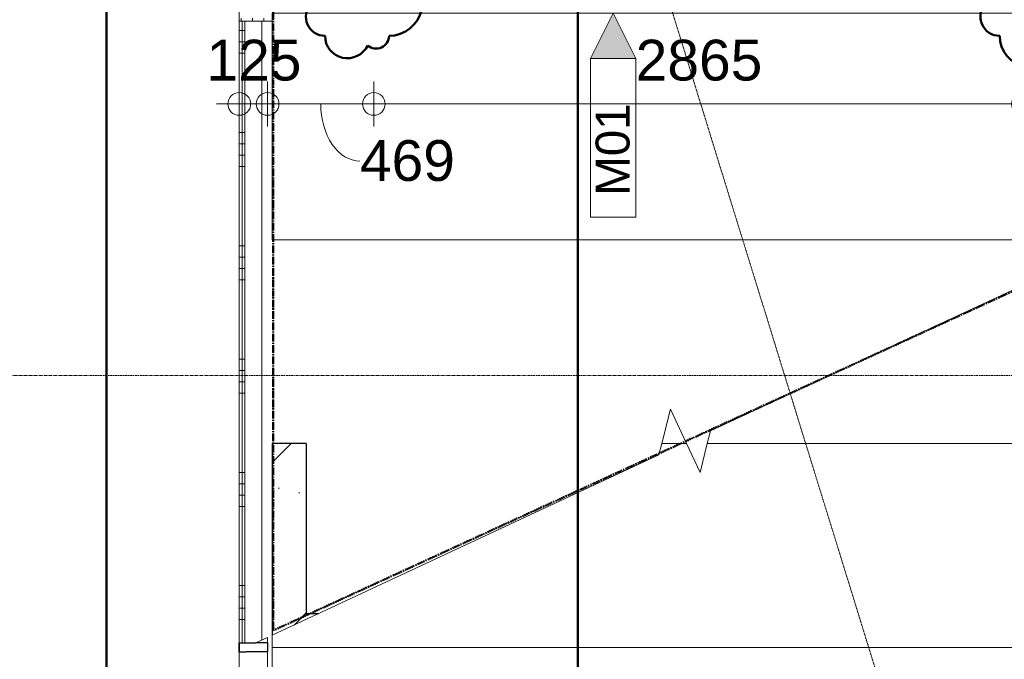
# Model space of a CAD drawing. Header units: millimetres. Extents: x 522 to 75900, y -25803 to 58941.
# Tile 33 of 134: x 23826 to 28172, y 21348 to 24171. Entities that reach past the tile are written whole.
import ezdxf

# ---------------------------------------------------------------- set-up
doc = ezdxf.new("R2010")
doc.units = ezdxf.units.MM
for name, pattern in [('BE_Brand', [10, 5, -2, 1, -2]), ('Dot', [4.7625, 0, -4.7625]), ('Grid Line', [22.225, 12.7, -3.175, 3.175, -3.175]), ('Streep 1_1', [2, 1, -1])]:
    doc.linetypes.add(name, pattern=pattern)
for name, color, linetype, lineweight in [('00_Algemeen', 7, 'Dot', 9), ('00_Algemeen-100', 7, 'Continuous', 9), ('22_Metselwerk', 7, 'Continuous', 9), ('30_Kozijnen-ramen-deuren', 7, 'Continuous', 9)]:
    doc.layers.add(name, color=color, linetype=linetype, lineweight=lineweight)
doc.styles.add('Arial', font='arial.ttf', dxfattribs={"height": 180})
doc.styles.add('Arial_3', font='arial.ttf', dxfattribs={"height": 150})
doc.dimstyles.new('1_8mm_continuous_mm_zwart', dxfattribs={"dimscale": 304.8, "dimtxt": 183.646692, "dimasz": 0.328084, "dimexe": 0.328084, "dimexo": 0.0625, "dimgap": 0.164042, "dimtad": 1, "dimdec": 0, "dimzin": 0, "dimdsep": 46, "dimtxsty": 'Arial', "dimblk1": 'DOTBLANK', "dimblk2": 'DOTBLANK', "dimsah": 1, "dimcen": 0.09, "dimdle": 0.328084, "dimazin": 0, "dimtfac": 1, "dimtdec": 4, "dimtix": 1, "dimtmove": 0, "dimatfit": 3, "dimfxl": 0.328084, "dimfxlon": 1, "dimtvp": 1, "dimtolj": 1, "dimtzin": 0, "dimarcsym": 2})
doc.dimstyles.new('1_8mm_continuous_mm_zwart_2', dxfattribs={"dimscale": 304.8, "dimtxt": 183.646692, "dimasz": 0.328084, "dimexe": 0.328084, "dimexo": 0.0625, "dimgap": 0.164042, "dimtad": 1, "dimdec": 0, "dimzin": 0, "dimdsep": 46, "dimtxsty": 'Arial', "dimblk1": 'DOTBLANK', "dimblk2": 'DOTBLANK', "dimsah": 1, "dimcen": 0.09, "dimdle": 0.328084, "dimazin": 0, "dimtfac": 1, "dimtdec": 4, "dimtix": 1, "dimtmove": 1, "dimatfit": 3, "dimfxl": 0.328084, "dimfxlon": 1, "dimtvp": 1, "dimtolj": 1, "dimtzin": 0, "dimarcsym": 2})
pattern_1 = [(9e-14, (24795, 21672.5), (-8e-13, 500), []), (9e-14, (24795, 21622.5), (-8e-13, 500), []), (9e-14, (24795, 21572.5), (-8e-13, 500), []), (9e-14, (24795, 21522.5), (-8e-13, 500), [])]

# ---------------------------------------------------------------- blocks, each defined once
blk = doc.blocks.new('Rectangular Mullion - 34RAIm_125x40-8614717-100 - Plattegrond - Begane grond')
at = {"layer": '30_Kozijnen-ramen-deuren', "lineweight": 25}
for p, q in [((0, 20), (-40, 20)), ((-40, 20), (-40, -10)), ((0, 20), (0, -52.9))]:
    blk.add_line(p, q, dxfattribs=at)
blk = doc.blocks.new('Rectangular Mullion - 34RAIm_125x40-6317723-100 - Plattegrond - Begane grond')
at = {"layer": '30_Kozijnen-ramen-deuren'}
for p, q in [((24795, 20480), (24795, 21380)), ((24920, 20480), (24920, 21380)), ((24920, 20480), (24795, 20480))]:
    blk.add_line(p, q, dxfattribs=at)
blk = doc.blocks.new('Rectangular Mullion - 34RAIm_125x40-8614694-100 - Plattegrond - Begane grond')
at = {"layer": '30_Kozijnen-ramen-deuren', "lineweight": 25}
for p, q in [((20, 20), (-20, 20)), ((-20, 20), (-20, -52.9)), ((20, 20), (20, -10)), ((20, -105), (20, -10)), ((-20, -105), (-20, -52.9)), ((-20, -105), (20, -105))]:
    blk.add_line(p, q, dxfattribs=at)
blk = doc.blocks.new('Rectangular Mullion - 34RAIm_125x40-V35-100 - Plattegrond - Begane grond')
at = {"layer": '30_Kozijnen-ramen-deuren'}
for p, q in [((24920, 21444.3), (24867.9, 21420)), ((24920, 21420), (24920, 21444.3))]:
    blk.add_line(p, q, dxfattribs=at)
blk = doc.blocks.new('24_STR_tribune-beton prefab - 24_STR_tribune-beton prefab-breedte 3765mm-optrede 500mm-aantrede 900mm-notch 900mm-6610874-100 - Plattegrond - Begane grond')
at = {"layer": '30_Kozijnen-ramen-deuren'}
for p, q in [((-1882.5, 0), (-1882.5, 900)), ((1882.5, 0), (1882.5, 900)), ((1882.5, 0), (-1882.5, 0))]:
    blk.add_line(p, q, dxfattribs=at)
blk = doc.blocks.new('24_STR_tribune-beton prefab - 24_STR_tribune-beton prefab-breedte 3765mm-optrede 500mm-aantrede 900mm-notch 900mm-V36-100 - Plattegrond - Begane grond')
at = {"layer": '30_Kozijnen-ramen-deuren'}
h = blk.add_hatch(dxfattribs=at)
h.set_pattern_fill('FP_313', color=256, style=0, pattern_type=2)
h.set_pattern_definition([(45, (-26822.5, -21400), (-407.2935, 407.2935), []), (50, (-26822.5, -21400), (753.123, -65.89), [78.75, -866.25]), (355, (-26822.5, -21400), (-145.689, 789.802), [63, -693]), (100.451, (-26759.74, -21405.5), (607.44, 723.908), [66.927, -736.199]), (46.184, (-26822.5, -21190), (1120.602, -173.798), [118.125, -1299.375]), (96.636, (-26729.1, -21204.5), (981.39, 1022.83), [100.39, -1104.3]), (351.184, (-26822.5, -21190), (981.4, 1022.82), [94.5, -1039.5]), (21, (-26717.5, -21242.5), (626.753, -422.75), [78.75, -866.25]), (326, (-26717.5, -21242.5), (255.481, 761.408), [63, -693]), (71.451, (-26665.3, -21277.7), (882.237, 338.651), [66.927, -736.199]), (37.5, (-26822.5, -21400), (12.7678, 349.5385), [3.353, -681.247, 3.353, -700.147, -695.625]), (37.5, (-26822.5, -21400), (12.7678, 349.5385), [-1388.1, 3.353, -692.272]), (7.5, (-26822.5, -21400), (276.223, 414.1323), [3.353, -397.747, 3.353, -665.497, -265.125]), (7.5, (-26822.5, -21400), (276.223, 414.1323), [-1069.95, 3.353, -261.772]), (327.5, (-27056.65, -21400), (560.5136, -23.6826), [3.353, -259.147, 3.353, -815.647, -1086.75]), (327.5, (-27056.65, -21400), (560.5136, -23.6826), [-1081.5, 3.353, -1083.397]), (317.5, (-27161.65, -21400), (612.3455, 105.11), [3.353, -337.897, 3.353, -540.547, -771.75]), (317.5, (-27161.65, -21400), (612.3455, 105.11), [-885.15, 3.353, -768.397])])
h.paths.add_polyline_path([(-1882.5, 53.6), (-1676.7, 150), (-1732.5, 150), (-1732.5, 900), (-1882.5, 900), (-1882.5, 706.1)], flags=0)
at = {"layer": '30_Kozijnen-ramen-deuren', "lineweight": 25}
for p, q in [((-1882.5, 900), (-1882.5, 53.6)), ((-1732.5, 900), (-1882.5, 900)), ((-1732.5, 900), (-1732.5, 150)), ((-1732.5, 150), (-1675.8, 150))]:
    blk.add_line(p, q, dxfattribs=at)
at = {"layer": '30_Kozijnen-ramen-deuren'}
for p, q in [((-162.6, 900), (-175.1, 849.8)), ((-53.4, 900), (6.5, 771.6)), ((38.5, 900), (6.5, 771.6)), ((1882.5, 0), (1882.5, 900)), ((-1882.5, 53.6), (-175.1, 849.8)), ((-1882.5, 0), (-1882.5, 53.6)), ((1882.5, 0), (-1882.5, 0))]:
    blk.add_line(p, q, dxfattribs=at)
blk = doc.blocks.new('24_STR_tribune-beton prefab - 24_STR_tribune-beton prefab-breedte 3765mm-optrede 500mm-aantrede 900mm-notch 900mm-V37-100 - Plattegrond - Begane grond')
at = {"layer": '30_Kozijnen-ramen-deuren'}
for p, q in [((1862.6, 900), (52.4, 55.9)), ((1882.5, 0), (1882.5, 900)), ((-162.6, 0), (-124.6, 152.5)), ((-53.4, 0), (-124.6, 152.5)), ((38.5, 0), (52.4, 55.9)), ((-53.4, 0), (-162.6, 0)), ((1882.5, 0), (38.5, 0))]:
    blk.add_line(p, q, dxfattribs=at)
blk = doc.blocks.new('24_STR_tribune-beton prefab - 24_STR_tribune-beton prefab-breedte 3765mm-optrede 500mm-aantrede 900mm-notch 900mm-10635852-100 - Plattegrond - Begane grond')
at = {"layer": '30_Kozijnen-ramen-deuren'}
for p, q in [((-1882.5, 0), (-1882.5, 1000)), ((1882.5, 1000), (-1882.5, 1000)), ((1882.5, 0), (1882.5, 1000)), ((1882.5, 0), (-1882.5, 0))]:
    blk.add_line(p, q, dxfattribs=at)
blk = doc.blocks.new('00_TAG-WA_wall tag_BAR - Type Mark_7x2_rotate-7455555-100 - Plattegrond - Begane grond')
at = {"layer": '00_Algemeen', "linetype": 'Continuous'}
blk.add_hatch(color=256, dxfattribs=at).paths.add_polyline_path([(0, 9), (1, 7), (-1, 7)], flags=0)
for p, q in [((0, 9), (-1, 7)), ((1, 7), (0, 9)), ((-1, 7), (1, 7)), ((-1, 7), (-1, 0)), ((1, 7), (-1, 7)), ((1, 0), (1, 7)), ((-1, 0), (1, 0))]:
    blk.add_line(p, q, dxfattribs=at)
blk = doc.blocks.new('DIMBLOCK167-100 - Plattegrond - Begane grond')
at = {"layer": '00_Algemeen-100', "transparency": 16777216}
for p, q in [((24795, 23899.1), (24795, 23699.1)), ((24795, 23799.1), (24795, 23899.1)), ((24920, 23899.1), (24920, 23699.1)), ((24920, 23799.1), (24920, 23899.1)), ((24695, 23799.1), (24920, 23799.1))]:
    blk.add_line(p, q, dxfattribs=at)
for centre in [(24795, 23799.1), (24920, 23799.1)]:
    blk.add_circle(centre, 50, dxfattribs=at)
at = {"layer": '00_Algemeen-100', "color": 0, "transparency": 16777216, "insert": (24649.8, 24082.8), "char_height": 180, "width": 498.389, "attachment_point": 1, "line_spacing_factor": 0.941778, "style": 'Arial'}
blk.add_mtext('125', dxfattribs=at)
blk = doc.blocks.new('_DotBlank')
at = {"color": 0, "linetype": 'ByBlock', "lineweight": -2}
blk.add_line((-0.5, 0), (-1, 0), dxfattribs=at)
blk.add_circle((0, 0), 0.5, dxfattribs=at)
blk = doc.blocks.new('DIMBLOCK168-100 - Plattegrond - Begane grond')
at = {"layer": '00_Algemeen-100', "transparency": 16777216}
for p, q in [((24920, 23899.1), (24920, 23699.1)), ((24920, 23799.1), (24920, 23899.1)), ((25389.1, 23899.1), (25389.1, 23699.1)), ((25389.1, 23799.1), (25389.1, 23899.1)), ((24920, 23799.1), (25389.1, 23799.1))]:
    blk.add_line(p, q, dxfattribs=at)
for centre in [(24920, 23799.1), (25389.1, 23799.1)]:
    blk.add_circle(centre, 50, dxfattribs=at)
blk.add_ellipse((25327.4, 23799.1), major_axis=(0, 252), ratio=0.685743, start_param=1.570796, end_param=3.141593, dxfattribs=at)
at = {"layer": '00_Algemeen-100', "color": 0, "transparency": 16777216, "insert": (25327.4, 23639.5), "char_height": 180, "width": 498.389, "attachment_point": 1, "line_spacing_factor": 0.941778, "style": 'Arial'}
blk.add_mtext('469', dxfattribs=at)
blk = doc.blocks.new('DIMBLOCK169-100 - Plattegrond - Begane grond')
at = {"layer": '00_Algemeen-100', "transparency": 16777216}
for p, q in [((25389.1, 23899.1), (25389.1, 23699.1)), ((25389.1, 23799.1), (25389.1, 23899.1)), ((28254.1, 23899.1), (28254.1, 23699.1)), ((28254.1, 23799.1), (28254.1, 23899.1)), ((25389.1, 23799.1), (28254.1, 23799.1))]:
    blk.add_line(p, q, dxfattribs=at)
for centre in [(25389.1, 23799.1), (28254.1, 23799.1)]:
    blk.add_circle(centre, 50, dxfattribs=at)
at = {"layer": '00_Algemeen-100', "color": 0, "transparency": 16777216, "insert": (26544.7, 24082.8), "char_height": 180, "width": 664.518, "attachment_point": 1, "line_spacing_factor": 0.941778, "style": 'Arial'}
blk.add_mtext('2865', dxfattribs=at)
blk = doc.blocks.new('Family - ___-11237577-100 - Plattegrond - Begane grond')
at = {"layer": '00_Algemeen', "color": 1, "linetype": 'Continuous', "lineweight": 50, "true_color": 0xff0000}
for centre, radius, start, end in [((25456, 24247.8), 147.8, 270, 64.7912), ((25173.5, 24184.4), 84.4, 138.1897, 270), ((28152, 24185.7), 85.7, 138.1897, 270), ((25272.4, 24100), 98.9, 180, 334.7912), ((25399.5, 24100), 56.5, 228.1897, 0), ((28293, 24100), 141.1, 180, 334.7912)]:
    blk.add_arc(centre, radius, start, end, dxfattribs=at)

msp = doc.modelspace()

# ---------------------------------------------------------------- hatches: boundary and pattern name
at = {"layer": '22_Metselwerk', "true_color": 0x808080}
h = msp.add_hatch(dxfattribs=at)
h.set_pattern_fill('FP_27', color=8, angle=-90, style=0, pattern_type=2)
h.set_pattern_definition([(270, (27902.5, 24290), (500, 2e-11), []), (270, (27852.5, 24290), (500, 2e-11), []), (270, (27802.5, 24290), (500, 2e-11), []), (270, (27752.5, 24290), (500, 2e-11), [])])
h.paths.add_polyline_path([(31410, 24165), (31410, 24177.5), (31397.5, 24177.5), (31397.5, 24165)], flags=0)
h.paths.add_polyline_path([(31297.5, 24165), (31297.5, 24177.5), (28705, 24177.5), (28705, 24165), (31285, 24165)], flags=0)
h.paths.add_polyline_path([(24940, 24165), (24940, 24177.5), (24795, 24177.5), (24795, 24165)], flags=0)
h = msp.add_hatch(dxfattribs=at)
h.set_pattern_fill('FP_216', color=8, angle=-90, style=0, pattern_type=2)
h.set_pattern_definition(pattern_1)
h.paths.add_polyline_path([(24807.5, 21420), (24807.5, 24165), (24795, 24165), (24795, 21420)], flags=0)
h = msp.add_hatch(dxfattribs=at)
h.set_pattern_fill('FP_216', color=8, angle=-90, style=0, pattern_type=2)
h.set_pattern_definition(pattern_1)
h.paths.add_polyline_path([(24807.5, 21420), (24820, 21420), (24820, 24165), (24807.5, 24165), (24807.5, 22106.1)], flags=0)

# ---------------------------------------------------------------- linework, layer by layer
at = {"layer": '00_Algemeen', "linetype": 'Streep 1_1'}
msp.add_line((31253.8, 9490), (25210, 29048.3), dxfattribs=at)
at = {"layer": '00_Algemeen', "color": 82, "linetype": 'BE_Brand', "lineweight": 50, "true_color": 0x46cc0d}
for p, q in [((24945, 28475), (24945, 21475)), ((24945, 21475), (28705, 23200))]:
    msp.add_line(p, q, dxfattribs=at)
at = {"layer": '00_Algemeen', "linetype": 'Continuous', "lineweight": 50}
for p, q in [((24209.3, 17889.5), (24209.3, 24734.5)), ((26289.3, 17889.5), (26289.3, 24734.5))]:
    msp.add_line(p, q, dxfattribs=at)
at = {"layer": '00_Algemeen', "color": 16, "linetype": 'Grid Line', "true_color": 0x800000}
msp.add_line((5086.3, 22600), (57181.4, 22600), dxfattribs=at)
at = {"layer": '22_Metselwerk'}
for p, q in [((24795, 21420), (24795, 26633)), ((24940, 24165), (24795, 24165)), ((24807.5, 24165), (24807.5, 21420)), ((24820, 24165), (24820, 21420)), ((24895, 24165), (24895, 21432.6)), ((24795, 21420), (24867.9, 21420))]:
    msp.add_line(p, q, dxfattribs=at)

# ---------------------------------------------------------------- block references
at = {"layer": '00_Algemeen', "color": 1, "linetype": 'Continuous', "lineweight": 50, "true_color": 0xff0000}
msp.add_blockref('Family - ___-11237577-100 - Plattegrond - Begane grond', (0, 0), dxfattribs=at)
at = {"layer": '00_Algemeen', "linetype": 'Continuous', "xscale": 99.99999999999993, "yscale": 99.99999999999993, "zscale": 99.99999999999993}
msp.add_blockref('00_TAG-WA_wall tag_BAR - Type Mark_7x2_rotate-7455555-100 - Plattegrond - Begane grond', (26444.8, 23300), dxfattribs=at)
at = {"layer": '30_Kozijnen-ramen-deuren'}
for name, p in [('24_STR_tribune-beton prefab - 24_STR_tribune-beton prefab-breedte 3765mm-optrede 500mm-aantrede 900mm-notch 900mm-10635852-100 - Plattegrond - Begane grond', (26822.5, 23200)), ('24_STR_tribune-beton prefab - 24_STR_tribune-beton prefab-breedte 3765mm-optrede 500mm-aantrede 900mm-notch 900mm-V37-100 - Plattegrond - Begane grond', (26822.5, 22300)), ('Rectangular Mullion - 34RAIm_125x40-V35-100 - Plattegrond - Begane grond', (0, 0)), ('24_STR_tribune-beton prefab - 24_STR_tribune-beton prefab-breedte 3765mm-optrede 500mm-aantrede 900mm-notch 900mm-6610874-100 - Plattegrond - Begane grond', (26822.5, 20500)), ('Rectangular Mullion - 34RAIm_125x40-6317723-100 - Plattegrond - Begane grond', (0, 0))]:
    msp.add_blockref(name, p, dxfattribs=at)
at = {"layer": '30_Kozijnen-ramen-deuren', "lineweight": 25}
msp.add_blockref('24_STR_tribune-beton prefab - 24_STR_tribune-beton prefab-breedte 3765mm-optrede 500mm-aantrede 900mm-notch 900mm-V36-100 - Plattegrond - Begane grond', (26822.5, 21400), dxfattribs=at)
at = {"layer": '30_Kozijnen-ramen-deuren', "rotation": 89.99999999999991}
msp.add_blockref('Rectangular Mullion - 34RAIm_125x40-8614717-100 - Plattegrond - Begane grond', (24815, 21420), dxfattribs=at)
at = {"layer": '30_Kozijnen-ramen-deuren', "lineweight": 25, "extrusion": (0, 0, -1), "rotation": 270.0000000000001}
msp.add_blockref('Rectangular Mullion - 34RAIm_125x40-8614694-100 - Plattegrond - Begane grond', (-24815, 21400), dxfattribs=at)

# ---------------------------------------------------------------- texts
at = {"layer": '00_Algemeen', "linetype": 'Continuous', "insert": (26367.8, 23394), "char_height": 150, "width": 505.063, "attachment_point": 1, "rotation": 90, "style": 'Arial_3'}
msp.add_mtext('M01', dxfattribs=at)

# ---------------------------------------------------------------- dimensions: what is measured, and where the dimension line sits
at = {"layer": '00_Algemeen', "linetype": 'Continuous'}
for base, p1, p2, override, picture, middle in [((24920, 23799.1), (24795, 23899.1), (24920, 23899.1), {"dimpost": '<>', "dimfxl": 125}, 'DIMBLOCK167-100 - Plattegrond - Begane grond', (24857.5, 23941)), ((28254.1, 23799.1), (25389.1, 23899.1), (28254.1, 23899.1), {"dimpost": '<>', "dimfxl": 2865}, 'DIMBLOCK169-100 - Plattegrond - Begane grond', (26821.6, 23941))]:
    dim = msp.add_linear_dim(base=base, p1=p1, p2=p2, dimstyle='1_8mm_continuous_mm_zwart', override=override, dxfattribs=at)
    dim.commit()
    dim.dimension.update_dxf_attribs({"geometry": picture, "text_midpoint": middle})
dim = msp.add_linear_dim(base=(25389.1, 23799.1), p1=(24920, 23899.1), p2=(25389.1, 23899.1), dimstyle='1_8mm_continuous_mm_zwart_2', override={"dimpost": '<>', "dimfxl": 469.1}, dxfattribs=at)
dim.commit()
dim.dimension.update_dxf_attribs({"geometry": 'DIMBLOCK168-100 - Plattegrond - Begane grond', "text_midpoint": (25576.5, 23519.5), "dimtype": 160})

doc.saveas('drawing.dxf')
